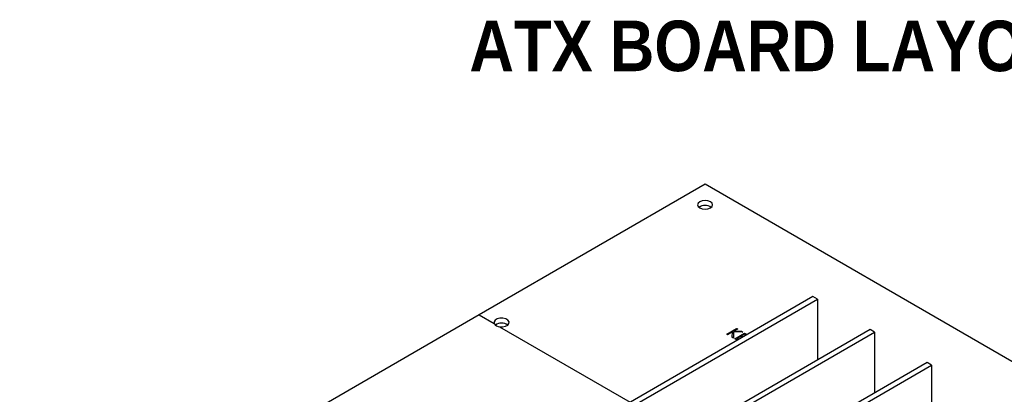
# Model space of a CAD drawing. Header units: millimetres. Extents: x 0 to 1725, y 0 to 1361.
# Tile 34 of 39: x 1265 to 1513, y 1201 to 1295. Entities that reach past the tile are written whole.
import ezdxf

# ---------------------------------------------------------------- set-up
doc = ezdxf.new("R2010")
doc.units = ezdxf.units.MM
doc.linetypes.add('SLD-Dashed', pattern=[1.905, 1.27, -0.635])
doc.linetypes.add('SLD-Solid', pattern=[0])
doc.layers.add('LAYER1', color=179, linetype='SLD-Dashed', lineweight=35)
doc.layers.add('SLD-0', color=179, linetype='SLD-Solid')
doc.styles.add('SLDTEXTSTYLE2', font='GOTHICB.TTF', dxfattribs={"width": 0.913})

msp = doc.modelspace()

# ---------------------------------------------------------------- linework, layer by layer
at = {"layer": 'SLD-0', "color": 7, "linetype": 'SLD-Solid', "lineweight": 25}
for p, q in [((1437.282, 1253.881), (1380.441, 1221.067)), ((1548.636, 1189.598), (1437.282, 1253.881)), ((1435.522, 1249.118), (1435.377, 1248.697)), ((1435.377, 1248.697), (1435.522, 1248.276)), ((1435.935, 1249.474), (1435.522, 1249.118)), ((1436.553, 1249.713), (1435.935, 1249.474)), ((1437.282, 1249.796), (1436.553, 1249.713)), ((1438.011, 1249.713), (1437.282, 1249.796)), ((1438.63, 1249.474), (1438.011, 1249.713)), ((1439.042, 1249.118), (1438.63, 1249.474)), ((1439.187, 1248.697), (1439.042, 1249.118)), ((1439.042, 1248.276), (1439.187, 1248.697)), ((1435.522, 1248.276), (1435.935, 1247.919)), ((1435.935, 1247.919), (1436.553, 1247.681)), ((1436.553, 1247.681), (1437.282, 1247.597)), ((1437.282, 1247.597), (1438.011, 1247.681)), ((1438.011, 1247.681), (1438.63, 1247.919)), ((1438.63, 1247.919), (1439.042, 1248.276)), ((1464.429, 1225.686), (1379.293, 1176.538)), ((1380.416, 1175.89), (1465.552, 1225.038)), ((1465.552, 1225.038), (1464.429, 1225.686)), ((1465.552, 1225.038), (1465.552, 1209.744)), ((1380.437, 1221.069), (1264.862, 1154.349)), ((1380.437, 1221.069), (1384.256, 1218.865)), ((1384.464, 1219.715), (1384.209, 1219.3)), ((1384.209, 1219.3), (1384.256, 1218.861)), ((1384.98, 1220.039), (1384.464, 1219.715)), ((1385.676, 1220.22), (1384.98, 1220.039)), ((1386.438, 1220.229), (1385.676, 1220.22)), ((1387.145, 1220.064), (1386.438, 1220.229)), ((1387.684, 1219.753), (1387.145, 1220.064)), ((1387.64, 1218.503), (1387.953, 1218.905)), ((1387.969, 1219.345), (1387.684, 1219.753)), ((1387.953, 1218.905), (1387.969, 1219.345)), ((1385.6, 1218.089), (1418.435, 1199.134)), ((1385.6, 1218.085), (1386.361, 1218.058)), ((1386.361, 1218.058), (1387.079, 1218.205)), ((1387.079, 1218.205), (1387.64, 1218.503)), ((1478.797, 1217.391), (1393.662, 1168.243)), ((1394.784, 1167.595), (1479.92, 1216.743)), ((1442.733, 1216.232), (1445.208, 1217.661)), ((1442.955, 1216.104), (1442.733, 1216.232)), ((1442.733, 1216.232), (1442.733, 1216.212)), ((1444.15, 1216.794), (1442.955, 1216.104)), ((1444.149, 1216.772), (1442.955, 1216.083)), ((1444.103, 1215.442), (1444.15, 1216.794)), ((1444.452, 1216.815), (1444.399, 1215.271)), ((1444.452, 1216.795), (1444.399, 1215.25)), ((1444.452, 1216.815), (1444.452, 1216.795)), ((1446.779, 1216.754), (1444.452, 1216.815)), ((1446.779, 1216.734), (1444.452, 1216.795)), ((1445.43, 1217.533), (1444.488, 1216.989)), ((1444.488, 1216.989), (1446.462, 1216.937)), ((1445.43, 1217.512), (1444.522, 1216.988)), ((1444.764, 1215.06), (1447.239, 1216.489)), ((1445.208, 1217.661), (1445.43, 1217.533)), ((1445.43, 1217.533), (1445.43, 1217.512)), ((1446.462, 1216.937), (1446.779, 1216.754)), ((1446.779, 1216.754), (1446.779, 1216.734)), ((1447.239, 1216.489), (1447.868, 1216.125)), ((1479.92, 1216.743), (1478.797, 1217.391)), ((1479.92, 1216.743), (1479.92, 1201.449)), ((1442.955, 1216.083), (1442.733, 1216.212)), ((1442.955, 1216.104), (1442.955, 1216.083)), ((1444.103, 1215.442), (1444.103, 1215.421)), ((1444.399, 1215.271), (1444.103, 1215.442)), ((1444.399, 1215.25), (1444.103, 1215.421)), ((1444.399, 1215.271), (1444.399, 1215.25)), ((1444.764, 1215.06), (1444.764, 1215.039)), ((1445.394, 1214.697), (1444.764, 1215.06)), ((1445.376, 1214.686), (1444.764, 1215.039)), ((1446.192, 1215.628), (1445.24, 1215.078)), ((1445.24, 1215.078), (1445.647, 1214.843)), ((1446.192, 1215.607), (1445.258, 1215.068)), ((1446.599, 1215.393), (1446.192, 1215.628)), ((1446.192, 1215.628), (1446.192, 1215.607)), ((1446.581, 1215.382), (1446.192, 1215.607)), ((1447.207, 1216.214), (1446.446, 1215.774)), ((1446.446, 1215.774), (1446.853, 1215.539)), ((1447.207, 1216.193), (1446.464, 1215.764)), ((1447.615, 1215.979), (1447.207, 1216.214)), ((1447.207, 1216.214), (1447.207, 1216.193)), ((1447.597, 1215.968), (1447.207, 1216.193)), ((1493.166, 1209.096), (1408.03, 1159.948)), ((1494.288, 1208.448), (1493.166, 1209.096)), ((1409.153, 1159.3), (1494.288, 1208.448)), ((1494.288, 1208.448), (1494.288, 1193.155))]:
    msp.add_line(p, q, dxfattribs=at)
for centre, radius, start, end in [((1437.282, 1245.873), 2.668, 54.70369, 125.29631), ((1385.706, 1219.825), 1.739, 213.50682, 266.49855), ((1386.095, 1216.322), 2.669, 54.71374, 125.20912)]:
    msp.add_arc(centre, radius, start, end, dxfattribs=at)

# ---------------------------------------------------------------- texts
at = {"layer": 'LAYER1', "insert": (1378.005, 1294.966), "char_height": 12.7, "attachment_point": 1, "style": 'SLDTEXTSTYLE2'}
msp.add_mtext('ATX BOARD LAYOUT', dxfattribs=at)

doc.saveas('drawing.dxf')
